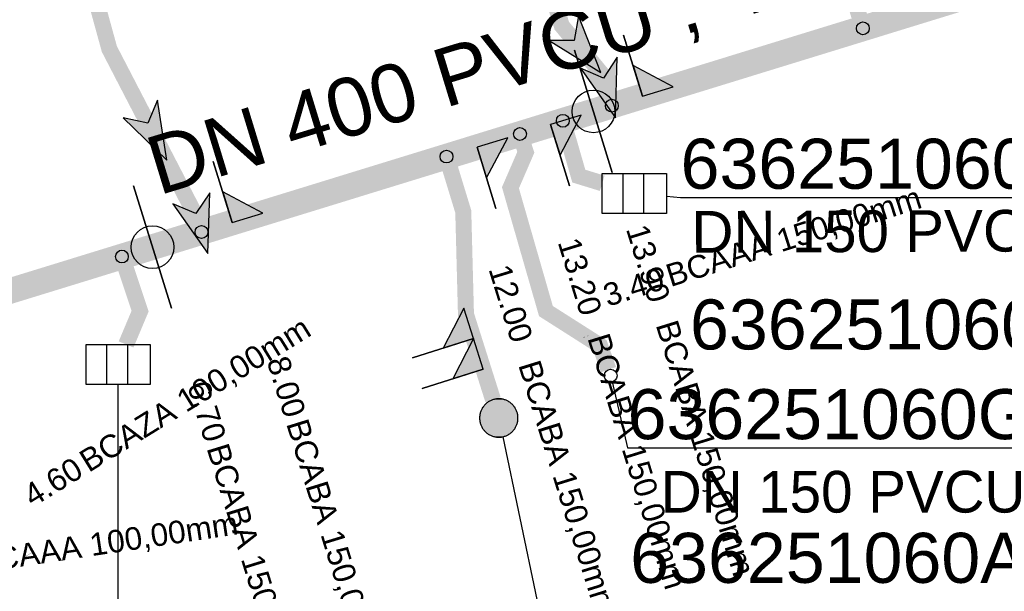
# Model space of a CAD drawing. Extents: x 356718 to 357658, y 5762241 to 5762615.
# Tile 55 of 157: x 357102 to 357118, y 5762330 to 5762339. Entities that reach past the tile are written whole.
import ezdxf
from ezdxf.enums import TextEntityAlignment as Align

# ---------------------------------------------------------------- set-up
doc = ezdxf.new("R2010")
doc.units = 0
doc.header["$MEASUREMENT"] = 0
doc.linetypes.add('AUSGEZOGEN', pattern=[0])
doc.linetypes.add('STRICHPUNKT', pattern=[5, 2, -1, 1, -1])
doc.layers.get('0').update_dxf_attribs({"linetype": 'AUSGEZOGEN'})
for name, color, linetype, true_color in [('111_00131_Symbol', 7, 'AUSGEZOGEN', 0x000000), ('114_00133_Schachtnummer', 7, 'AUSGEZOGEN', 0x000000), ('121_10376_Haltungen_Mischwasser', 6, 'STRICHPUNKT', 0xff00ff), ('121_10399_Haltungen_Mischwasser', 6, 'STRICHPUNKT', 0xff00ff), ('123_00137_Fliessrichtungspfeil', 7, 'AUSGEZOGEN', 0x000000), ('124_10395_Standard1', 7, 'AUSGEZOGEN', 0x000000), ('124_10626_Standard__Laenge____1', 7, 'AUSGEZOGEN', 0x000000), ('141_10677_Stutzen__alle__aus_DW', 7, 'AUSGEZOGEN', 0x000000), ('141_10868_Stutzen__141_', 7, 'AUSGEZOGEN', 0x000000)]:
    doc.layers.add(name, color=color, linetype=linetype, true_color=true_color)
doc.styles.add('ARIAL', font='arial.ttf', dxfattribs={"height": 1.5})
doc.styles.get("Standard").update_dxf_attribs({"font": 'arial.ttf', "height": 1})

# ---------------------------------------------------------------- blocks, each defined once
blk = doc.blocks.new('ES')
at = {"color": 0, "linetype": 'AUSGEZOGEN'}
for points in [[(-0.494, -0.319), (-0.494, 0.306), (0.506, 0.306), (0.506, -0.319), (-0.494, -0.319)], [(-0.169, -0.319), (-0.169, 0.306)], [(0.156, -0.319), (0.156, 0.306)]]:
    blk.add_lwpolyline(points, dxfattribs=at)
blk = doc.blocks.new('RR')
at = {"color": 0, "linetype": 'AUSGEZOGEN'}
blk.add_lwpolyline([(0.3, 0), (0.3, 0.013), (0.299, 0.025), (0.298, 0.038), (0.296, 0.05), (0.293, 0.063), (0.29, 0.075), (0.287, 0.087), (0.283, 0.099), (0.279, 0.111), (0.274, 0.123), (0.268, 0.134), (0.262, 0.145), (0.256, 0.156), (0.249, 0.167), (0.242, 0.177), (0.234, 0.187), (0.226, 0.197), (0.218, 0.206), (0.209, 0.215), (0.199, 0.224), (0.19, 0.232), (0.18, 0.24), (0.17, 0.247), (0.159, 0.254), (0.148, 0.261), (0.137, 0.267), (0.126, 0.272), (0.114, 0.277), (0.102, 0.282), (0.09, 0.286), (0.078, 0.29), (0.066, 0.293), (0.053, 0.295), (0.041, 0.297), (0.028, 0.299), (0.016, 0.3), (0.003, 0.3), (-0.009, 0.3), (-0.022, 0.299), (-0.035, 0.298), (-0.047, 0.296), (-0.06, 0.294), (-0.072, 0.291), (-0.084, 0.288), (-0.096, 0.284), (-0.108, 0.28), (-0.12, 0.275), (-0.131, 0.27), (-0.143, 0.264), (-0.154, 0.258), (-0.164, 0.251), (-0.175, 0.244), (-0.185, 0.236), (-0.195, 0.228), (-0.204, 0.22), (-0.213, 0.211), (-0.222, 0.202), (-0.23, 0.192), (-0.238, 0.182), (-0.246, 0.172), (-0.253, 0.162), (-0.259, 0.151), (-0.265, 0.14), (-0.271, 0.129), (-0.276, 0.117), (-0.281, 0.105), (-0.285, 0.093), (-0.289, 0.081), (-0.292, 0.069), (-0.295, 0.057), (-0.297, 0.044), (-0.298, 0.032), (-0.299, 0.019), (-0.3, 0.006), (-0.3, -0.006), (-0.299, -0.019), (-0.298, -0.032), (-0.297, -0.044), (-0.295, -0.057), (-0.292, -0.069), (-0.289, -0.081), (-0.285, -0.093), (-0.281, -0.105), (-0.276, -0.117), (-0.271, -0.129), (-0.265, -0.14), (-0.259, -0.151), (-0.253, -0.162), (-0.246, -0.172), (-0.238, -0.182), (-0.23, -0.192), (-0.222, -0.202), (-0.213, -0.211), (-0.204, -0.22), (-0.195, -0.228), (-0.185, -0.236), (-0.175, -0.244), (-0.164, -0.251), (-0.154, -0.258), (-0.143, -0.264), (-0.131, -0.27), (-0.12, -0.275), (-0.108, -0.28), (-0.096, -0.284), (-0.084, -0.288), (-0.072, -0.291), (-0.06, -0.294), (-0.047, -0.296), (-0.035, -0.298), (-0.022, -0.299), (-0.009, -0.3), (0.003, -0.3), (0.016, -0.3), (0.028, -0.299), (0.041, -0.297), (0.053, -0.295), (0.066, -0.293), (0.078, -0.29), (0.09, -0.286), (0.102, -0.282), (0.114, -0.277), (0.126, -0.272), (0.137, -0.267), (0.148, -0.261), (0.159, -0.254), (0.17, -0.247), (0.18, -0.24), (0.19, -0.232), (0.199, -0.224), (0.209, -0.215), (0.218, -0.206), (0.226, -0.197), (0.234, -0.187), (0.242, -0.177), (0.249, -0.167), (0.256, -0.156), (0.262, -0.145), (0.268, -0.134), (0.274, -0.123), (0.279, -0.111), (0.283, -0.099), (0.287, -0.087), (0.29, -0.075), (0.293, -0.063), (0.296, -0.05), (0.298, -0.038), (0.299, -0.025), (0.3, -0.013), (0.3, 0), (0.3, 0)], close=True, dxfattribs=at)
blk.add_lwpolyline([(0.3, 0), (0.3, 0.013), (0.299, 0.025), (0.298, 0.038), (0.296, 0.05), (0.293, 0.063), (0.29, 0.075), (0.287, 0.087), (0.283, 0.099), (0.279, 0.111), (0.274, 0.123), (0.268, 0.134), (0.262, 0.145), (0.256, 0.156), (0.249, 0.167), (0.242, 0.177), (0.234, 0.187), (0.226, 0.197), (0.218, 0.206), (0.209, 0.215), (0.199, 0.224), (0.19, 0.232), (0.18, 0.24), (0.17, 0.247), (0.159, 0.254), (0.148, 0.261), (0.137, 0.267), (0.126, 0.272), (0.114, 0.277), (0.102, 0.282), (0.09, 0.286), (0.078, 0.29), (0.066, 0.293), (0.053, 0.295), (0.041, 0.297), (0.028, 0.299), (0.016, 0.3), (0.003, 0.3), (-0.009, 0.3), (-0.022, 0.299), (-0.035, 0.298), (-0.047, 0.296), (-0.06, 0.294), (-0.072, 0.291), (-0.084, 0.288), (-0.096, 0.284), (-0.108, 0.28), (-0.12, 0.275), (-0.131, 0.27), (-0.143, 0.264), (-0.154, 0.258), (-0.164, 0.251), (-0.175, 0.244), (-0.185, 0.236), (-0.195, 0.228), (-0.204, 0.22), (-0.213, 0.211), (-0.222, 0.202), (-0.23, 0.192), (-0.238, 0.182), (-0.246, 0.172), (-0.253, 0.162), (-0.259, 0.151), (-0.265, 0.14), (-0.271, 0.129), (-0.276, 0.117), (-0.281, 0.105), (-0.285, 0.093), (-0.289, 0.081), (-0.292, 0.069), (-0.295, 0.057), (-0.297, 0.044), (-0.298, 0.032), (-0.299, 0.019), (-0.3, 0.006), (-0.3, -0.006), (-0.299, -0.019), (-0.298, -0.032), (-0.297, -0.044), (-0.295, -0.057), (-0.292, -0.069), (-0.289, -0.081), (-0.285, -0.093), (-0.281, -0.105), (-0.276, -0.117), (-0.271, -0.129), (-0.265, -0.14), (-0.259, -0.151), (-0.253, -0.162), (-0.246, -0.172), (-0.238, -0.182), (-0.23, -0.192), (-0.222, -0.202), (-0.213, -0.211), (-0.204, -0.22), (-0.195, -0.228), (-0.185, -0.236), (-0.175, -0.244), (-0.164, -0.251), (-0.154, -0.258), (-0.143, -0.264), (-0.131, -0.27), (-0.12, -0.275), (-0.108, -0.28), (-0.096, -0.284), (-0.084, -0.288), (-0.072, -0.291), (-0.06, -0.294), (-0.047, -0.296), (-0.035, -0.298), (-0.022, -0.299), (-0.009, -0.3), (0.003, -0.3), (0.016, -0.3), (0.028, -0.299), (0.041, -0.297), (0.053, -0.295), (0.066, -0.293), (0.078, -0.29), (0.09, -0.286), (0.102, -0.282), (0.114, -0.277), (0.126, -0.272), (0.137, -0.267), (0.148, -0.261), (0.159, -0.254), (0.17, -0.247), (0.18, -0.24), (0.19, -0.232), (0.199, -0.224), (0.209, -0.215), (0.218, -0.206), (0.226, -0.197), (0.234, -0.187), (0.242, -0.177), (0.249, -0.167), (0.256, -0.156), (0.262, -0.145), (0.268, -0.134), (0.274, -0.123), (0.279, -0.111), (0.283, -0.099), (0.287, -0.087), (0.29, -0.075), (0.293, -0.063), (0.296, -0.05), (0.298, -0.038), (0.299, -0.025), (0.3, -0.013), (0.3, 0), (0.3, 0)], close=True, dxfattribs=at)
at = {"color": 0}
for points in [[(-0.259, 0.151), (0.259, 0.151), (-0.256, 0.156)], [(-0.259, 0.151), (0.259, 0.151), (-0.256, 0.156)], [(-0.256, 0.156), (0.256, 0.156), (-0.253, 0.162)], [(-0.256, 0.156), (0.256, 0.156), (-0.253, 0.162)], [(0.259, 0.151), (-0.256, 0.156), (0.256, 0.156)], [(0.259, 0.151), (-0.256, 0.156), (0.256, 0.156)], [(-0.253, 0.162), (0.253, 0.162), (-0.249, 0.167)], [(-0.253, 0.162), (0.253, 0.162), (-0.249, 0.167)], [(0.256, 0.156), (-0.253, 0.162), (0.253, 0.162)], [(0.256, 0.156), (-0.253, 0.162), (0.253, 0.162)], [(-0.249, 0.167), (0.249, 0.167), (-0.246, 0.172)], [(-0.249, 0.167), (0.249, 0.167), (-0.246, 0.172)], [(0.253, 0.162), (-0.249, 0.167), (0.249, 0.167)], [(0.253, 0.162), (-0.249, 0.167), (0.249, 0.167)], [(-0.246, 0.172), (0.246, 0.172), (-0.242, 0.177)], [(-0.246, 0.172), (0.246, 0.172), (-0.242, 0.177)], [(0.249, 0.167), (-0.246, 0.172), (0.246, 0.172)], [(0.249, 0.167), (-0.246, 0.172), (0.246, 0.172)], [(-0.242, 0.177), (0.242, 0.177), (-0.238, 0.182)], [(-0.242, 0.177), (0.242, 0.177), (-0.238, 0.182)], [(0.246, 0.172), (-0.242, 0.177), (0.242, 0.177)], [(0.246, 0.172), (-0.242, 0.177), (0.242, 0.177)], [(-0.238, 0.182), (0.238, 0.182), (-0.234, 0.187)], [(-0.238, 0.182), (0.238, 0.182), (-0.234, 0.187)], [(0.242, 0.177), (-0.238, 0.182), (0.238, 0.182)], [(0.242, 0.177), (-0.238, 0.182), (0.238, 0.182)], [(-0.234, 0.187), (0.234, 0.187), (-0.23, 0.192)], [(-0.234, 0.187), (0.234, 0.187), (-0.23, 0.192)], [(0.238, 0.182), (-0.234, 0.187), (0.234, 0.187)], [(0.238, 0.182), (-0.234, 0.187), (0.234, 0.187)], [(-0.23, 0.192), (0.23, 0.192), (-0.226, 0.197)], [(-0.23, 0.192), (0.23, 0.192), (-0.226, 0.197)], [(0.234, 0.187), (-0.23, 0.192), (0.23, 0.192)], [(0.234, 0.187), (-0.23, 0.192), (0.23, 0.192)], [(-0.226, 0.197), (0.226, 0.197), (-0.222, 0.202)], [(-0.226, 0.197), (0.226, 0.197), (-0.222, 0.202)], [(0.23, 0.192), (-0.226, 0.197), (0.226, 0.197)], [(0.23, 0.192), (-0.226, 0.197), (0.226, 0.197)], [(-0.222, 0.202), (0.222, 0.202), (-0.218, 0.206)], [(-0.222, 0.202), (0.222, 0.202), (-0.218, 0.206)], [(0.226, 0.197), (-0.222, 0.202), (0.222, 0.202)], [(0.226, 0.197), (-0.222, 0.202), (0.222, 0.202)], [(-0.218, 0.206), (0.218, 0.206), (-0.213, 0.211)], [(-0.218, 0.206), (0.218, 0.206), (-0.213, 0.211)], [(0.222, 0.202), (-0.218, 0.206), (0.218, 0.206)], [(0.222, 0.202), (-0.218, 0.206), (0.218, 0.206)], [(-0.213, 0.211), (0.213, 0.211), (-0.209, 0.215)], [(-0.213, 0.211), (0.213, 0.211), (-0.209, 0.215)], [(0.218, 0.206), (-0.213, 0.211), (0.213, 0.211)], [(0.218, 0.206), (-0.213, 0.211), (0.213, 0.211)], [(-0.209, 0.215), (0.209, 0.215), (-0.204, 0.22)], [(-0.209, 0.215), (0.209, 0.215), (-0.204, 0.22)], [(0.213, 0.211), (-0.209, 0.215), (0.209, 0.215)], [(0.213, 0.211), (-0.209, 0.215), (0.209, 0.215)], [(-0.204, 0.22), (0.204, 0.22), (-0.199, 0.224)], [(-0.204, 0.22), (0.204, 0.22), (-0.199, 0.224)], [(0.209, 0.215), (-0.204, 0.22), (0.204, 0.22)], [(0.209, 0.215), (-0.204, 0.22), (0.204, 0.22)], [(-0.199, 0.224), (0.199, 0.224), (-0.195, 0.228)], [(-0.199, 0.224), (0.199, 0.224), (-0.195, 0.228)], [(0.204, 0.22), (-0.199, 0.224), (0.199, 0.224)], [(0.204, 0.22), (-0.199, 0.224), (0.199, 0.224)], [(-0.195, 0.228), (0.195, 0.228), (-0.19, 0.232)], [(-0.195, 0.228), (0.195, 0.228), (-0.19, 0.232)], [(0.199, 0.224), (-0.195, 0.228), (0.195, 0.228)], [(0.199, 0.224), (-0.195, 0.228), (0.195, 0.228)], [(-0.19, 0.232), (0.19, 0.232), (-0.185, 0.236)], [(-0.19, 0.232), (0.19, 0.232), (-0.185, 0.236)], [(0.195, 0.228), (-0.19, 0.232), (0.19, 0.232)], [(0.195, 0.228), (-0.19, 0.232), (0.19, 0.232)], [(-0.185, 0.236), (0.185, 0.236), (-0.18, 0.24)], [(-0.185, 0.236), (0.185, 0.236), (-0.18, 0.24)], [(0.19, 0.232), (-0.185, 0.236), (0.185, 0.236)], [(0.19, 0.232), (-0.185, 0.236), (0.185, 0.236)], [(-0.18, 0.24), (0.18, 0.24), (-0.175, 0.244)], [(-0.18, 0.24), (0.18, 0.24), (-0.175, 0.244)], [(0.185, 0.236), (-0.18, 0.24), (0.18, 0.24)], [(0.185, 0.236), (-0.18, 0.24), (0.18, 0.24)], [(-0.175, 0.244), (0.175, 0.244), (-0.169, 0.247)], [(-0.175, 0.244), (0.175, 0.244), (-0.169, 0.247)], [(0.18, 0.24), (-0.175, 0.244), (0.175, 0.244)], [(0.18, 0.24), (-0.175, 0.244), (0.175, 0.244)], [(-0.169, 0.247), (0.17, 0.247), (-0.164, 0.251)], [(-0.169, 0.247), (0.17, 0.247), (-0.164, 0.251)], [(0.175, 0.244), (-0.169, 0.247), (0.17, 0.247)], [(0.175, 0.244), (-0.169, 0.247), (0.17, 0.247)], [(-0.164, 0.251), (0.164, 0.251), (-0.159, 0.254)], [(-0.164, 0.251), (0.164, 0.251), (-0.159, 0.254)], [(0.17, 0.247), (-0.164, 0.251), (0.164, 0.251)], [(0.17, 0.247), (-0.164, 0.251), (0.164, 0.251)], [(-0.159, 0.254), (0.159, 0.254), (-0.154, 0.258)], [(-0.159, 0.254), (0.159, 0.254), (-0.154, 0.258)], [(0.164, 0.251), (-0.159, 0.254), (0.159, 0.254)], [(0.164, 0.251), (-0.159, 0.254), (0.159, 0.254)], [(-0.154, 0.258), (0.154, 0.258), (-0.148, 0.261)], [(-0.154, 0.258), (0.154, 0.258), (-0.148, 0.261)], [(0.159, 0.254), (-0.154, 0.258), (0.154, 0.258)], [(0.159, 0.254), (-0.154, 0.258), (0.154, 0.258)], [(-0.148, 0.261), (0.148, 0.261), (-0.143, 0.264)], [(-0.148, 0.261), (0.148, 0.261), (-0.143, 0.264)], [(0.154, 0.258), (-0.148, 0.261), (0.148, 0.261)], [(0.154, 0.258), (-0.148, 0.261), (0.148, 0.261)], [(-0.143, 0.264), (0.142, 0.264), (-0.137, 0.267)], [(-0.143, 0.264), (0.142, 0.264), (-0.137, 0.267)], [(0.148, 0.261), (-0.143, 0.264), (0.142, 0.264)], [(0.148, 0.261), (-0.143, 0.264), (0.142, 0.264)], [(-0.137, 0.267), (0.137, 0.267), (-0.131, 0.27)], [(-0.137, 0.267), (0.137, 0.267), (-0.131, 0.27)], [(0.142, 0.264), (-0.137, 0.267), (0.137, 0.267)], [(0.142, 0.264), (-0.137, 0.267), (0.137, 0.267)], [(-0.131, 0.27), (0.131, 0.27), (-0.126, 0.272)], [(-0.131, 0.27), (0.131, 0.27), (-0.126, 0.272)], [(0.137, 0.267), (-0.131, 0.27), (0.131, 0.27)], [(0.137, 0.267), (-0.131, 0.27), (0.131, 0.27)], [(-0.126, 0.272), (0.126, 0.272), (-0.12, 0.275)], [(-0.126, 0.272), (0.126, 0.272), (-0.12, 0.275)], [(0.131, 0.27), (-0.126, 0.272), (0.126, 0.272)], [(0.131, 0.27), (-0.126, 0.272), (0.126, 0.272)], [(-0.12, 0.275), (0.12, 0.275), (-0.114, 0.277)], [(-0.12, 0.275), (0.12, 0.275), (-0.114, 0.277)], [(0.126, 0.272), (-0.12, 0.275), (0.12, 0.275)], [(0.126, 0.272), (-0.12, 0.275), (0.12, 0.275)], [(-0.114, 0.277), (0.114, 0.277), (-0.108, 0.28)], [(-0.114, 0.277), (0.114, 0.277), (-0.108, 0.28)], [(0.12, 0.275), (-0.114, 0.277), (0.114, 0.277)], [(0.12, 0.275), (-0.114, 0.277), (0.114, 0.277)], [(-0.108, 0.28), (0.108, 0.28), (-0.102, 0.282)], [(-0.108, 0.28), (0.108, 0.28), (-0.102, 0.282)], [(0.114, 0.277), (-0.108, 0.28), (0.108, 0.28)], [(0.114, 0.277), (-0.108, 0.28), (0.108, 0.28)], [(-0.102, 0.282), (0.102, 0.282), (-0.096, 0.284)], [(-0.102, 0.282), (0.102, 0.282), (-0.096, 0.284)], [(0.108, 0.28), (-0.102, 0.282), (0.102, 0.282)], [(0.108, 0.28), (-0.102, 0.282), (0.102, 0.282)], [(-0.096, 0.284), (0.096, 0.284), (-0.09, 0.286)], [(-0.096, 0.284), (0.096, 0.284), (-0.09, 0.286)], [(0.102, 0.282), (-0.096, 0.284), (0.096, 0.284)], [(0.102, 0.282), (-0.096, 0.284), (0.096, 0.284)], [(-0.09, 0.286), (0.09, 0.286), (-0.084, 0.288)], [(-0.09, 0.286), (0.09, 0.286), (-0.084, 0.288)], [(0.096, 0.284), (-0.09, 0.286), (0.09, 0.286)], [(0.096, 0.284), (-0.09, 0.286), (0.09, 0.286)], [(-0.084, 0.288), (0.084, 0.288), (-0.078, 0.29)], [(-0.084, 0.288), (0.084, 0.288), (-0.078, 0.29)], [(0.09, 0.286), (-0.084, 0.288), (0.084, 0.288)], [(0.09, 0.286), (-0.084, 0.288), (0.084, 0.288)], [(-0.078, 0.29), (0.078, 0.29), (-0.072, 0.291)], [(-0.078, 0.29), (0.078, 0.29), (-0.072, 0.291)], [(0.084, 0.288), (-0.078, 0.29), (0.078, 0.29)], [(0.084, 0.288), (-0.078, 0.29), (0.078, 0.29)], [(-0.072, 0.291), (0.072, 0.291), (-0.066, 0.293)], [(-0.072, 0.291), (0.072, 0.291), (-0.066, 0.293)], [(0.078, 0.29), (-0.072, 0.291), (0.072, 0.291)], [(0.078, 0.29), (-0.072, 0.291), (0.072, 0.291)], [(-0.066, 0.293), (0.066, 0.293), (-0.06, 0.294)], [(-0.066, 0.293), (0.066, 0.293), (-0.06, 0.294)], [(0.072, 0.291), (-0.066, 0.293), (0.066, 0.293)], [(0.072, 0.291), (-0.066, 0.293), (0.066, 0.293)], [(-0.06, 0.294), (0.059, 0.294), (-0.053, 0.295)], [(-0.06, 0.294), (0.059, 0.294), (-0.053, 0.295)], [(0.066, 0.293), (-0.06, 0.294), (0.059, 0.294)], [(0.066, 0.293), (-0.06, 0.294), (0.059, 0.294)], [(-0.053, 0.295), (0.053, 0.295), (-0.047, 0.296)], [(-0.053, 0.295), (0.053, 0.295), (-0.047, 0.296)], [(0.059, 0.294), (-0.053, 0.295), (0.053, 0.295)], [(0.059, 0.294), (-0.053, 0.295), (0.053, 0.295)], [(-0.047, 0.296), (0.047, 0.296), (-0.04, 0.297)], [(-0.047, 0.296), (0.047, 0.296), (-0.04, 0.297)], [(0.053, 0.295), (-0.047, 0.296), (0.047, 0.296)], [(0.053, 0.295), (-0.047, 0.296), (0.047, 0.296)], [(-0.04, 0.297), (0.041, 0.297), (-0.035, 0.298)], [(-0.04, 0.297), (0.041, 0.297), (-0.035, 0.298)], [(0.047, 0.296), (-0.04, 0.297), (0.041, 0.297)], [(0.047, 0.296), (-0.04, 0.297), (0.041, 0.297)], [(-0.035, 0.298), (0.034, 0.298), (-0.028, 0.299)], [(-0.035, 0.298), (0.034, 0.298), (-0.028, 0.299)], [(0.041, 0.297), (-0.035, 0.298), (0.034, 0.298)], [(0.041, 0.297), (-0.035, 0.298), (0.034, 0.298)], [(0.034, 0.298), (-0.028, 0.299), (0.028, 0.299)], [(-0.028, 0.299), (0.028, 0.299), (-0.022, 0.299)], [(0.034, 0.298), (-0.028, 0.299), (0.028, 0.299)], [(-0.028, 0.299), (0.028, 0.299), (-0.022, 0.299)], [(-0.022, 0.299), (0.021, 0.299), (-0.015, 0.3)], [(-0.022, 0.299), (0.021, 0.299), (-0.015, 0.3)], [(0.028, 0.299), (-0.022, 0.299), (0.021, 0.299)], [(0.028, 0.299), (-0.022, 0.299), (0.021, 0.299)], [(0.021, 0.299), (-0.015, 0.3), (0.016, 0.3)], [(-0.015, 0.3), (0.016, 0.3), (-0.009, 0.3)], [(0.021, 0.299), (-0.015, 0.3), (0.016, 0.3)], [(-0.015, 0.3), (0.016, 0.3), (-0.009, 0.3)], [(0.016, 0.3), (-0.009, 0.3), (0.007, 0.3)], [(-0.009, 0.3), (0.007, 0.3), (0.003, 0.3)], [(0.016, 0.3), (-0.009, 0.3), (0.007, 0.3)], [(-0.009, 0.3), (0.007, 0.3), (0.003, 0.3)], [(-0.3, 0.013), (0.3, 0.013), (-0.299, 0.019)], [(-0.3, 0.013), (0.3, 0.013), (-0.299, 0.019)], [(-0.3, 0.006), (0.3, 0.006), (-0.3, 0.013)], [(0.3, 0.006), (-0.3, 0.013), (0.3, 0.013)], [(-0.3, 0.006), (0.3, 0.006), (-0.3, 0.013)], [(0.3, 0.006), (-0.3, 0.013), (0.3, 0.013)], [(-0.3, 0), (0.3, 0), (-0.3, 0.006)], [(0.3, 0), (-0.3, 0.006), (0.3, 0.006)], [(-0.3, 0), (0.3, 0), (-0.3, 0.006)], [(0.3, 0), (-0.3, 0.006), (0.3, 0.006)], [(0.3, -0.006), (-0.3, -0.006), (0.3, 0)], [(-0.3, -0.006), (0.3, 0), (-0.3, 0)], [(0.3, -0.006), (-0.3, -0.006), (0.3, 0)], [(-0.3, -0.006), (0.3, 0), (-0.3, 0)], [(-0.299, 0.025), (0.299, 0.025), (-0.298, 0.032)], [(-0.299, 0.025), (0.299, 0.025), (-0.298, 0.032)], [(-0.299, 0.019), (0.299, 0.019), (-0.299, 0.025)], [(0.299, 0.019), (-0.299, 0.025), (0.299, 0.025)], [(-0.299, 0.019), (0.299, 0.019), (-0.299, 0.025)], [(0.299, 0.019), (-0.299, 0.025), (0.299, 0.025)], [(0.3, 0.013), (-0.299, 0.019), (0.299, 0.019)], [(0.3, 0.013), (-0.299, 0.019), (0.299, 0.019)], [(-0.298, 0.038), (0.298, 0.038), (-0.297, 0.044)], [(-0.298, 0.038), (0.298, 0.038), (-0.297, 0.044)], [(-0.298, 0.032), (0.298, 0.032), (-0.298, 0.038)], [(0.298, 0.032), (-0.298, 0.038), (0.298, 0.038)], [(-0.298, 0.032), (0.298, 0.032), (-0.298, 0.038)], [(0.298, 0.032), (-0.298, 0.038), (0.298, 0.038)], [(0.299, 0.025), (-0.298, 0.032), (0.298, 0.032)], [(0.299, 0.025), (-0.298, 0.032), (0.298, 0.032)], [(-0.297, 0.044), (0.297, 0.044), (-0.296, 0.05)], [(-0.297, 0.044), (0.297, 0.044), (-0.296, 0.05)], [(0.298, 0.038), (-0.297, 0.044), (0.297, 0.044)], [(0.298, 0.038), (-0.297, 0.044), (0.297, 0.044)], [(-0.296, 0.05), (0.296, 0.05), (-0.295, 0.057)], [(-0.296, 0.05), (0.296, 0.05), (-0.295, 0.057)], [(0.297, 0.044), (-0.296, 0.05), (0.296, 0.05)], [(0.297, 0.044), (-0.296, 0.05), (0.296, 0.05)], [(-0.295, 0.057), (0.295, 0.057), (-0.293, 0.063)], [(-0.295, 0.057), (0.295, 0.057), (-0.293, 0.063)], [(0.296, 0.05), (-0.295, 0.057), (0.295, 0.057)], [(0.296, 0.05), (-0.295, 0.057), (0.295, 0.057)], [(-0.293, 0.063), (0.293, 0.063), (-0.292, 0.069)], [(-0.293, 0.063), (0.293, 0.063), (-0.292, 0.069)], [(0.295, 0.057), (-0.293, 0.063), (0.293, 0.063)], [(0.295, 0.057), (-0.293, 0.063), (0.293, 0.063)], [(-0.292, 0.069), (0.292, 0.069), (-0.29, 0.075)], [(-0.292, 0.069), (0.292, 0.069), (-0.29, 0.075)], [(0.293, 0.063), (-0.292, 0.069), (0.292, 0.069)], [(0.293, 0.063), (-0.292, 0.069), (0.292, 0.069)], [(-0.29, 0.075), (0.29, 0.075), (-0.289, 0.081)], [(-0.29, 0.075), (0.29, 0.075), (-0.289, 0.081)], [(0.292, 0.069), (-0.29, 0.075), (0.29, 0.075)], [(0.292, 0.069), (-0.29, 0.075), (0.29, 0.075)], [(-0.289, 0.081), (0.289, 0.081), (-0.287, 0.087)], [(-0.289, 0.081), (0.289, 0.081), (-0.287, 0.087)], [(0.29, 0.075), (-0.289, 0.081), (0.289, 0.081)], [(0.29, 0.075), (-0.289, 0.081), (0.289, 0.081)], [(-0.287, 0.087), (0.287, 0.087), (-0.285, 0.093)], [(-0.287, 0.087), (0.287, 0.087), (-0.285, 0.093)], [(0.289, 0.081), (-0.287, 0.087), (0.287, 0.087)], [(0.289, 0.081), (-0.287, 0.087), (0.287, 0.087)], [(-0.285, 0.093), (0.285, 0.093), (-0.283, 0.099)], [(-0.285, 0.093), (0.285, 0.093), (-0.283, 0.099)], [(0.287, 0.087), (-0.285, 0.093), (0.285, 0.093)], [(0.287, 0.087), (-0.285, 0.093), (0.285, 0.093)], [(-0.283, 0.099), (0.283, 0.099), (-0.281, 0.105)], [(-0.283, 0.099), (0.283, 0.099), (-0.281, 0.105)], [(0.285, 0.093), (-0.283, 0.099), (0.283, 0.099)], [(0.285, 0.093), (-0.283, 0.099), (0.283, 0.099)], [(-0.281, 0.105), (0.281, 0.105), (-0.279, 0.111)], [(-0.281, 0.105), (0.281, 0.105), (-0.279, 0.111)], [(0.283, 0.099), (-0.281, 0.105), (0.281, 0.105)], [(0.283, 0.099), (-0.281, 0.105), (0.281, 0.105)], [(-0.279, 0.111), (0.279, 0.111), (-0.276, 0.117)], [(-0.279, 0.111), (0.279, 0.111), (-0.276, 0.117)], [(0.281, 0.105), (-0.279, 0.111), (0.279, 0.111)], [(0.281, 0.105), (-0.279, 0.111), (0.279, 0.111)], [(-0.276, 0.117), (0.276, 0.117), (-0.274, 0.123)], [(-0.276, 0.117), (0.276, 0.117), (-0.274, 0.123)], [(0.279, 0.111), (-0.276, 0.117), (0.276, 0.117)], [(0.279, 0.111), (-0.276, 0.117), (0.276, 0.117)], [(-0.274, 0.123), (0.274, 0.123), (-0.271, 0.129)], [(-0.274, 0.123), (0.274, 0.123), (-0.271, 0.129)], [(0.276, 0.117), (-0.274, 0.123), (0.274, 0.123)], [(0.276, 0.117), (-0.274, 0.123), (0.274, 0.123)], [(-0.271, 0.129), (0.271, 0.129), (-0.268, 0.134)], [(-0.271, 0.129), (0.271, 0.129), (-0.268, 0.134)], [(0.274, 0.123), (-0.271, 0.129), (0.271, 0.129)], [(0.274, 0.123), (-0.271, 0.129), (0.271, 0.129)], [(-0.268, 0.134), (0.268, 0.134), (-0.265, 0.14)], [(-0.268, 0.134), (0.268, 0.134), (-0.265, 0.14)], [(0.271, 0.129), (-0.268, 0.134), (0.268, 0.134)], [(0.271, 0.129), (-0.268, 0.134), (0.268, 0.134)], [(-0.265, 0.14), (0.265, 0.14), (-0.262, 0.145)], [(-0.265, 0.14), (0.265, 0.14), (-0.262, 0.145)], [(0.268, 0.134), (-0.265, 0.14), (0.265, 0.14)], [(0.268, 0.134), (-0.265, 0.14), (0.265, 0.14)], [(-0.262, 0.145), (0.262, 0.145), (-0.259, 0.151)], [(-0.262, 0.145), (0.262, 0.145), (-0.259, 0.151)], [(0.265, 0.14), (-0.262, 0.145), (0.262, 0.145)], [(0.265, 0.14), (-0.262, 0.145), (0.262, 0.145)], [(0.262, 0.145), (-0.259, 0.151), (0.259, 0.151)], [(0.262, 0.145), (-0.259, 0.151), (0.259, 0.151)], [(0.3, 0), (0.3, 0), (0.3, 0)], [(0.3, 0), (0.3, 0), (0.3, 0)], [(0.3, 0), (0.3, 0), (0.3, 0)], [(0.3, 0), (0.3, 0), (0.3, 0)], [(0.3, -0.013), (-0.3, -0.013), (0.3, -0.006)], [(-0.3, -0.013), (0.3, -0.006), (-0.3, -0.006)], [(0.3, -0.013), (-0.3, -0.013), (0.3, -0.006)], [(-0.3, -0.013), (0.3, -0.006), (-0.3, -0.006)], [(-0.299, -0.019), (0.3, -0.013), (-0.3, -0.013)], [(-0.299, -0.019), (0.3, -0.013), (-0.3, -0.013)], [(0.299, -0.019), (-0.299, -0.019), (0.3, -0.013)], [(0.299, -0.019), (-0.299, -0.019), (0.3, -0.013)], [(0.299, -0.025), (-0.299, -0.025), (0.299, -0.019)], [(-0.299, -0.025), (0.299, -0.019), (-0.299, -0.019)], [(0.299, -0.025), (-0.299, -0.025), (0.299, -0.019)], [(-0.299, -0.025), (0.299, -0.019), (-0.299, -0.019)], [(-0.298, -0.032), (0.299, -0.025), (-0.299, -0.025)], [(-0.298, -0.032), (0.299, -0.025), (-0.299, -0.025)], [(0.298, -0.032), (-0.298, -0.032), (0.299, -0.025)], [(0.298, -0.032), (-0.298, -0.032), (0.299, -0.025)], [(0.298, -0.038), (-0.298, -0.038), (0.298, -0.032)], [(-0.298, -0.038), (0.298, -0.032), (-0.298, -0.032)], [(0.298, -0.038), (-0.298, -0.038), (0.298, -0.032)], [(-0.298, -0.038), (0.298, -0.032), (-0.298, -0.032)], [(-0.297, -0.044), (0.298, -0.038), (-0.298, -0.038)], [(-0.297, -0.044), (0.298, -0.038), (-0.298, -0.038)], [(0.297, -0.044), (-0.297, -0.044), (0.298, -0.038)], [(0.297, -0.044), (-0.297, -0.044), (0.298, -0.038)], [(-0.296, -0.05), (0.297, -0.044), (-0.297, -0.044)], [(-0.296, -0.05), (0.297, -0.044), (-0.297, -0.044)], [(0.296, -0.05), (-0.296, -0.05), (0.297, -0.044)], [(0.296, -0.05), (-0.296, -0.05), (0.297, -0.044)], [(-0.295, -0.057), (0.296, -0.05), (-0.296, -0.05)], [(-0.295, -0.057), (0.296, -0.05), (-0.296, -0.05)], [(0.295, -0.057), (-0.295, -0.057), (0.296, -0.05)], [(0.295, -0.057), (-0.295, -0.057), (0.296, -0.05)], [(-0.293, -0.063), (0.295, -0.057), (-0.295, -0.057)], [(-0.293, -0.063), (0.295, -0.057), (-0.295, -0.057)], [(0.293, -0.063), (-0.293, -0.063), (0.295, -0.057)], [(0.293, -0.063), (-0.293, -0.063), (0.295, -0.057)], [(-0.292, -0.069), (0.293, -0.063), (-0.293, -0.063)], [(-0.292, -0.069), (0.293, -0.063), (-0.293, -0.063)], [(0.292, -0.069), (-0.292, -0.069), (0.293, -0.063)], [(0.292, -0.069), (-0.292, -0.069), (0.293, -0.063)], [(-0.29, -0.075), (0.292, -0.069), (-0.292, -0.069)], [(-0.29, -0.075), (0.292, -0.069), (-0.292, -0.069)], [(0.29, -0.075), (-0.29, -0.075), (0.292, -0.069)], [(0.29, -0.075), (-0.29, -0.075), (0.292, -0.069)], [(-0.289, -0.081), (0.29, -0.075), (-0.29, -0.075)], [(-0.289, -0.081), (0.29, -0.075), (-0.29, -0.075)], [(0.289, -0.081), (-0.289, -0.081), (0.29, -0.075)], [(0.289, -0.081), (-0.289, -0.081), (0.29, -0.075)], [(-0.287, -0.087), (0.289, -0.081), (-0.289, -0.081)], [(-0.287, -0.087), (0.289, -0.081), (-0.289, -0.081)], [(0.287, -0.087), (-0.287, -0.087), (0.289, -0.081)], [(0.287, -0.087), (-0.287, -0.087), (0.289, -0.081)], [(-0.285, -0.093), (0.287, -0.087), (-0.287, -0.087)], [(-0.285, -0.093), (0.287, -0.087), (-0.287, -0.087)], [(0.285, -0.093), (-0.285, -0.093), (0.287, -0.087)], [(0.285, -0.093), (-0.285, -0.093), (0.287, -0.087)], [(-0.283, -0.099), (0.285, -0.093), (-0.285, -0.093)], [(-0.283, -0.099), (0.285, -0.093), (-0.285, -0.093)], [(0.283, -0.099), (-0.283, -0.099), (0.285, -0.093)], [(0.283, -0.099), (-0.283, -0.099), (0.285, -0.093)], [(-0.281, -0.105), (0.283, -0.099), (-0.283, -0.099)], [(-0.281, -0.105), (0.283, -0.099), (-0.283, -0.099)], [(0.281, -0.105), (-0.281, -0.105), (0.283, -0.099)], [(0.281, -0.105), (-0.281, -0.105), (0.283, -0.099)], [(-0.279, -0.111), (0.281, -0.105), (-0.281, -0.105)], [(-0.279, -0.111), (0.281, -0.105), (-0.281, -0.105)], [(0.279, -0.111), (-0.279, -0.111), (0.281, -0.105)], [(0.279, -0.111), (-0.279, -0.111), (0.281, -0.105)], [(-0.276, -0.117), (0.279, -0.111), (-0.279, -0.111)], [(-0.276, -0.117), (0.279, -0.111), (-0.279, -0.111)], [(0.276, -0.117), (-0.276, -0.117), (0.279, -0.111)], [(0.276, -0.117), (-0.276, -0.117), (0.279, -0.111)], [(-0.274, -0.123), (0.276, -0.117), (-0.276, -0.117)], [(-0.274, -0.123), (0.276, -0.117), (-0.276, -0.117)], [(0.274, -0.123), (-0.274, -0.123), (0.276, -0.117)], [(0.274, -0.123), (-0.274, -0.123), (0.276, -0.117)], [(-0.271, -0.129), (0.274, -0.123), (-0.274, -0.123)], [(-0.271, -0.129), (0.274, -0.123), (-0.274, -0.123)], [(0.271, -0.129), (-0.271, -0.129), (0.274, -0.123)], [(0.271, -0.129), (-0.271, -0.129), (0.274, -0.123)], [(-0.268, -0.134), (0.271, -0.129), (-0.271, -0.129)], [(-0.268, -0.134), (0.271, -0.129), (-0.271, -0.129)], [(0.268, -0.134), (-0.268, -0.134), (0.271, -0.129)], [(0.268, -0.134), (-0.268, -0.134), (0.271, -0.129)], [(-0.265, -0.14), (0.268, -0.134), (-0.268, -0.134)], [(-0.265, -0.14), (0.268, -0.134), (-0.268, -0.134)], [(0.265, -0.14), (-0.265, -0.14), (0.268, -0.134)], [(0.265, -0.14), (-0.265, -0.14), (0.268, -0.134)], [(-0.262, -0.145), (0.265, -0.14), (-0.265, -0.14)], [(-0.262, -0.145), (0.265, -0.14), (-0.265, -0.14)], [(0.262, -0.145), (-0.262, -0.145), (0.265, -0.14)], [(0.262, -0.145), (-0.262, -0.145), (0.265, -0.14)], [(-0.259, -0.151), (0.262, -0.145), (-0.262, -0.145)], [(-0.259, -0.151), (0.262, -0.145), (-0.262, -0.145)], [(0.259, -0.151), (-0.259, -0.151), (0.262, -0.145)], [(0.259, -0.151), (-0.259, -0.151), (0.262, -0.145)], [(-0.256, -0.156), (0.259, -0.151), (-0.259, -0.151)], [(-0.256, -0.156), (0.259, -0.151), (-0.259, -0.151)], [(0.256, -0.156), (-0.256, -0.156), (0.259, -0.151)], [(0.256, -0.156), (-0.256, -0.156), (0.259, -0.151)], [(-0.253, -0.162), (0.256, -0.156), (-0.256, -0.156)], [(-0.253, -0.162), (0.256, -0.156), (-0.256, -0.156)], [(0.253, -0.162), (-0.253, -0.162), (0.256, -0.156)], [(0.253, -0.162), (-0.253, -0.162), (0.256, -0.156)], [(-0.249, -0.167), (0.253, -0.162), (-0.253, -0.162)], [(-0.249, -0.167), (0.253, -0.162), (-0.253, -0.162)], [(0.249, -0.167), (-0.249, -0.167), (0.253, -0.162)], [(0.249, -0.167), (-0.249, -0.167), (0.253, -0.162)], [(-0.246, -0.172), (0.249, -0.167), (-0.249, -0.167)], [(-0.246, -0.172), (0.249, -0.167), (-0.249, -0.167)], [(0.246, -0.172), (-0.246, -0.172), (0.249, -0.167)], [(0.246, -0.172), (-0.246, -0.172), (0.249, -0.167)], [(-0.242, -0.177), (0.246, -0.172), (-0.246, -0.172)], [(-0.242, -0.177), (0.246, -0.172), (-0.246, -0.172)], [(0.242, -0.177), (-0.242, -0.177), (0.246, -0.172)], [(0.242, -0.177), (-0.242, -0.177), (0.246, -0.172)], [(-0.238, -0.182), (0.242, -0.177), (-0.242, -0.177)], [(-0.238, -0.182), (0.242, -0.177), (-0.242, -0.177)], [(0.238, -0.182), (-0.238, -0.182), (0.242, -0.177)], [(0.238, -0.182), (-0.238, -0.182), (0.242, -0.177)], [(-0.234, -0.187), (0.238, -0.182), (-0.238, -0.182)], [(-0.234, -0.187), (0.238, -0.182), (-0.238, -0.182)], [(0.234, -0.187), (-0.234, -0.187), (0.238, -0.182)], [(0.234, -0.187), (-0.234, -0.187), (0.238, -0.182)], [(-0.23, -0.192), (0.234, -0.187), (-0.234, -0.187)], [(-0.23, -0.192), (0.234, -0.187), (-0.234, -0.187)], [(0.23, -0.192), (-0.23, -0.192), (0.234, -0.187)], [(0.23, -0.192), (-0.23, -0.192), (0.234, -0.187)], [(-0.226, -0.197), (0.23, -0.192), (-0.23, -0.192)], [(-0.226, -0.197), (0.23, -0.192), (-0.23, -0.192)], [(0.226, -0.197), (-0.226, -0.197), (0.23, -0.192)], [(0.226, -0.197), (-0.226, -0.197), (0.23, -0.192)], [(-0.222, -0.202), (0.226, -0.197), (-0.226, -0.197)], [(-0.222, -0.202), (0.226, -0.197), (-0.226, -0.197)], [(0.222, -0.202), (-0.222, -0.202), (0.226, -0.197)], [(0.222, -0.202), (-0.222, -0.202), (0.226, -0.197)], [(-0.218, -0.206), (0.222, -0.202), (-0.222, -0.202)], [(-0.218, -0.206), (0.222, -0.202), (-0.222, -0.202)], [(0.218, -0.206), (-0.218, -0.206), (0.222, -0.202)], [(0.218, -0.206), (-0.218, -0.206), (0.222, -0.202)], [(-0.213, -0.211), (0.218, -0.206), (-0.218, -0.206)], [(-0.213, -0.211), (0.218, -0.206), (-0.218, -0.206)], [(0.213, -0.211), (-0.213, -0.211), (0.218, -0.206)], [(0.213, -0.211), (-0.213, -0.211), (0.218, -0.206)], [(-0.209, -0.215), (0.213, -0.211), (-0.213, -0.211)], [(-0.209, -0.215), (0.213, -0.211), (-0.213, -0.211)], [(0.209, -0.215), (-0.209, -0.215), (0.213, -0.211)], [(0.209, -0.215), (-0.209, -0.215), (0.213, -0.211)], [(-0.204, -0.22), (0.209, -0.215), (-0.209, -0.215)], [(-0.204, -0.22), (0.209, -0.215), (-0.209, -0.215)], [(0.204, -0.22), (-0.204, -0.22), (0.209, -0.215)], [(0.204, -0.22), (-0.204, -0.22), (0.209, -0.215)], [(-0.199, -0.224), (0.204, -0.22), (-0.204, -0.22)], [(-0.199, -0.224), (0.204, -0.22), (-0.204, -0.22)], [(0.199, -0.224), (-0.199, -0.224), (0.204, -0.22)], [(0.199, -0.224), (-0.199, -0.224), (0.204, -0.22)], [(-0.195, -0.228), (0.199, -0.224), (-0.199, -0.224)], [(-0.195, -0.228), (0.199, -0.224), (-0.199, -0.224)], [(0.195, -0.228), (-0.195, -0.228), (0.199, -0.224)], [(0.195, -0.228), (-0.195, -0.228), (0.199, -0.224)], [(-0.19, -0.232), (0.195, -0.228), (-0.195, -0.228)], [(-0.19, -0.232), (0.195, -0.228), (-0.195, -0.228)], [(0.19, -0.232), (-0.19, -0.232), (0.195, -0.228)], [(0.19, -0.232), (-0.19, -0.232), (0.195, -0.228)], [(-0.185, -0.236), (0.19, -0.232), (-0.19, -0.232)], [(-0.185, -0.236), (0.19, -0.232), (-0.19, -0.232)], [(0.185, -0.236), (-0.185, -0.236), (0.19, -0.232)], [(0.185, -0.236), (-0.185, -0.236), (0.19, -0.232)], [(-0.18, -0.24), (0.185, -0.236), (-0.185, -0.236)], [(-0.18, -0.24), (0.185, -0.236), (-0.185, -0.236)], [(0.18, -0.24), (-0.18, -0.24), (0.185, -0.236)], [(0.18, -0.24), (-0.18, -0.24), (0.185, -0.236)], [(-0.175, -0.244), (0.18, -0.24), (-0.18, -0.24)], [(-0.175, -0.244), (0.18, -0.24), (-0.18, -0.24)], [(0.175, -0.244), (-0.175, -0.244), (0.18, -0.24)], [(0.175, -0.244), (-0.175, -0.244), (0.18, -0.24)], [(-0.169, -0.247), (0.175, -0.244), (-0.175, -0.244)], [(-0.169, -0.247), (0.175, -0.244), (-0.175, -0.244)], [(0.17, -0.247), (-0.169, -0.247), (0.175, -0.244)], [(0.17, -0.247), (-0.169, -0.247), (0.175, -0.244)], [(-0.164, -0.251), (0.17, -0.247), (-0.169, -0.247)], [(-0.164, -0.251), (0.17, -0.247), (-0.169, -0.247)], [(0.164, -0.251), (-0.164, -0.251), (0.17, -0.247)], [(0.164, -0.251), (-0.164, -0.251), (0.17, -0.247)], [(-0.159, -0.254), (0.164, -0.251), (-0.164, -0.251)], [(-0.159, -0.254), (0.164, -0.251), (-0.164, -0.251)], [(0.159, -0.254), (-0.159, -0.254), (0.164, -0.251)], [(0.159, -0.254), (-0.159, -0.254), (0.164, -0.251)], [(-0.154, -0.258), (0.159, -0.254), (-0.159, -0.254)], [(-0.154, -0.258), (0.159, -0.254), (-0.159, -0.254)], [(0.154, -0.258), (-0.154, -0.258), (0.159, -0.254)], [(0.154, -0.258), (-0.154, -0.258), (0.159, -0.254)], [(-0.148, -0.261), (0.154, -0.258), (-0.154, -0.258)], [(-0.148, -0.261), (0.154, -0.258), (-0.154, -0.258)], [(0.148, -0.261), (-0.148, -0.261), (0.154, -0.258)], [(0.148, -0.261), (-0.148, -0.261), (0.154, -0.258)], [(-0.143, -0.264), (0.148, -0.261), (-0.148, -0.261)], [(-0.143, -0.264), (0.148, -0.261), (-0.148, -0.261)], [(0.142, -0.264), (-0.143, -0.264), (0.148, -0.261)], [(0.142, -0.264), (-0.143, -0.264), (0.148, -0.261)], [(-0.137, -0.267), (0.142, -0.264), (-0.143, -0.264)], [(-0.137, -0.267), (0.142, -0.264), (-0.143, -0.264)], [(0.137, -0.267), (-0.137, -0.267), (0.142, -0.264)], [(0.137, -0.267), (-0.137, -0.267), (0.142, -0.264)], [(-0.131, -0.27), (0.137, -0.267), (-0.137, -0.267)], [(-0.131, -0.27), (0.137, -0.267), (-0.137, -0.267)], [(0.131, -0.27), (-0.131, -0.27), (0.137, -0.267)], [(0.131, -0.27), (-0.131, -0.27), (0.137, -0.267)], [(-0.126, -0.272), (0.131, -0.27), (-0.131, -0.27)], [(-0.126, -0.272), (0.131, -0.27), (-0.131, -0.27)], [(0.126, -0.272), (-0.126, -0.272), (0.131, -0.27)], [(0.126, -0.272), (-0.126, -0.272), (0.131, -0.27)], [(-0.12, -0.275), (0.126, -0.272), (-0.126, -0.272)], [(-0.12, -0.275), (0.126, -0.272), (-0.126, -0.272)], [(0.12, -0.275), (-0.12, -0.275), (0.126, -0.272)], [(0.12, -0.275), (-0.12, -0.275), (0.126, -0.272)], [(-0.114, -0.277), (0.12, -0.275), (-0.12, -0.275)], [(-0.114, -0.277), (0.12, -0.275), (-0.12, -0.275)], [(0.114, -0.277), (-0.114, -0.277), (0.12, -0.275)], [(0.114, -0.277), (-0.114, -0.277), (0.12, -0.275)], [(-0.108, -0.28), (0.114, -0.277), (-0.114, -0.277)], [(-0.108, -0.28), (0.114, -0.277), (-0.114, -0.277)], [(0.108, -0.28), (-0.108, -0.28), (0.114, -0.277)], [(0.108, -0.28), (-0.108, -0.28), (0.114, -0.277)], [(-0.102, -0.282), (0.108, -0.28), (-0.108, -0.28)], [(-0.102, -0.282), (0.108, -0.28), (-0.108, -0.28)], [(0.102, -0.282), (-0.102, -0.282), (0.108, -0.28)], [(0.102, -0.282), (-0.102, -0.282), (0.108, -0.28)], [(-0.096, -0.284), (0.102, -0.282), (-0.102, -0.282)], [(-0.096, -0.284), (0.102, -0.282), (-0.102, -0.282)], [(0.096, -0.284), (-0.096, -0.284), (0.102, -0.282)], [(0.096, -0.284), (-0.096, -0.284), (0.102, -0.282)], [(-0.09, -0.286), (0.096, -0.284), (-0.096, -0.284)], [(-0.09, -0.286), (0.096, -0.284), (-0.096, -0.284)], [(0.09, -0.286), (-0.09, -0.286), (0.096, -0.284)], [(0.09, -0.286), (-0.09, -0.286), (0.096, -0.284)], [(-0.084, -0.288), (0.09, -0.286), (-0.09, -0.286)], [(-0.084, -0.288), (0.09, -0.286), (-0.09, -0.286)], [(0.084, -0.288), (-0.084, -0.288), (0.09, -0.286)], [(0.084, -0.288), (-0.084, -0.288), (0.09, -0.286)], [(-0.078, -0.29), (0.084, -0.288), (-0.084, -0.288)], [(-0.078, -0.29), (0.084, -0.288), (-0.084, -0.288)], [(0.078, -0.29), (-0.078, -0.29), (0.084, -0.288)], [(0.078, -0.29), (-0.078, -0.29), (0.084, -0.288)], [(-0.072, -0.291), (0.078, -0.29), (-0.078, -0.29)], [(-0.072, -0.291), (0.078, -0.29), (-0.078, -0.29)], [(0.072, -0.291), (-0.072, -0.291), (0.078, -0.29)], [(0.072, -0.291), (-0.072, -0.291), (0.078, -0.29)], [(-0.066, -0.293), (0.072, -0.291), (-0.072, -0.291)], [(-0.066, -0.293), (0.072, -0.291), (-0.072, -0.291)], [(0.066, -0.293), (-0.066, -0.293), (0.072, -0.291)], [(0.066, -0.293), (-0.066, -0.293), (0.072, -0.291)], [(-0.06, -0.294), (0.066, -0.293), (-0.066, -0.293)], [(-0.06, -0.294), (0.066, -0.293), (-0.066, -0.293)], [(0.059, -0.294), (-0.06, -0.294), (0.066, -0.293)], [(0.059, -0.294), (-0.06, -0.294), (0.066, -0.293)], [(-0.053, -0.295), (0.059, -0.294), (-0.06, -0.294)], [(-0.053, -0.295), (0.059, -0.294), (-0.06, -0.294)], [(0.053, -0.295), (-0.053, -0.295), (0.059, -0.294)], [(0.053, -0.295), (-0.053, -0.295), (0.059, -0.294)], [(-0.047, -0.296), (0.053, -0.295), (-0.053, -0.295)], [(-0.047, -0.296), (0.053, -0.295), (-0.053, -0.295)], [(0.047, -0.296), (-0.047, -0.296), (0.053, -0.295)], [(0.047, -0.296), (-0.047, -0.296), (0.053, -0.295)], [(-0.04, -0.297), (0.047, -0.296), (-0.047, -0.296)], [(-0.04, -0.297), (0.047, -0.296), (-0.047, -0.296)], [(0.041, -0.297), (-0.04, -0.297), (0.047, -0.296)], [(0.041, -0.297), (-0.04, -0.297), (0.047, -0.296)], [(-0.035, -0.298), (0.041, -0.297), (-0.04, -0.297)], [(-0.035, -0.298), (0.041, -0.297), (-0.04, -0.297)], [(0.034, -0.298), (-0.035, -0.298), (0.041, -0.297)], [(0.034, -0.298), (-0.035, -0.298), (0.041, -0.297)], [(-0.028, -0.299), (0.034, -0.298), (-0.035, -0.298)], [(-0.028, -0.299), (0.034, -0.298), (-0.035, -0.298)], [(0.028, -0.299), (-0.028, -0.299), (0.034, -0.298)], [(0.028, -0.299), (-0.028, -0.299), (0.034, -0.298)], [(-0.022, -0.299), (0.028, -0.299), (-0.028, -0.299)], [(-0.022, -0.299), (0.028, -0.299), (-0.028, -0.299)], [(-0.015, -0.3), (0.021, -0.299), (-0.022, -0.299)], [(0.021, -0.299), (-0.022, -0.299), (0.028, -0.299)], [(-0.015, -0.3), (0.021, -0.299), (-0.022, -0.299)], [(0.021, -0.299), (-0.022, -0.299), (0.028, -0.299)], [(0.016, -0.3), (-0.015, -0.3), (0.021, -0.299)], [(0.016, -0.3), (-0.015, -0.3), (0.021, -0.299)], [(-0.009, -0.3), (0.016, -0.3), (-0.015, -0.3)], [(-0.009, -0.3), (0.016, -0.3), (-0.015, -0.3)], [(0.003, -0.3), (0.007, -0.3), (-0.009, -0.3)], [(0.007, -0.3), (-0.009, -0.3), (0.016, -0.3)], [(0.003, -0.3), (0.007, -0.3), (-0.009, -0.3)], [(0.007, -0.3), (-0.009, -0.3), (0.016, -0.3)]]:
    blk.add_solid(points, dxfattribs=at)
blk = doc.blocks.new('F00')
at = {"color": 0}
blk.add_circle((0, 0), 0.1, dxfattribs=at)
blk = doc.blocks.new('FLI')
at = {"color": 0, "linetype": 'AUSGEZOGEN'}
blk.add_lwpolyline([(-0.4, 0), (-0.9, -0.6), (0.9, 0), (-0.9, 0.6), (-0.4, 0)], close=True, dxfattribs=at)
at = {"color": 0}
for points in [[(-0.4, 0), (0.9, 0), (-0.9, 0.6)], [(-0.9, -0.6), (0.9, 0), (-0.4, 0)]]:
    blk.add_solid(points, dxfattribs=at)

msp = doc.modelspace()

# ---------------------------------------------------------------- linework, layer by layer
at = {"layer": '114_00133_Schachtnummer', "color": 18, "linetype": 'AUSGEZOGEN', "true_color": 0x000000}
for points in [[(357112.36, 5762336.269), (357112.582, 5762336.248), (357120.912, 5762336.248)], [(357103.8, 5762333.326), (357103.8, 5762328.683), (357112.13, 5762328.683)], [(357111.513, 5762333.366), (357111.755, 5762332.337), (357120.21, 5762332.337)], [(357109.807, 5762332.508), (357110.605, 5762328.699), (357119.06, 5762328.699)]]:
    msp.add_lwpolyline(points, dxfattribs=at)
at = {"layer": '121_10376_Haltungen_Mischwasser', "color": 6, "linetype": 'STRICHPUNKT', "true_color": 0xff00ff, "const_width": 0.4}
msp.add_lwpolyline([(357098.178, 5762333.572), (357141.147, 5762346.812)], dxfattribs=at)
at = {"layer": '121_10399_Haltungen_Mischwasser', "color": 6, "linetype": 'STRICHPUNKT', "true_color": 0xff00ff, "const_width": 0.25}
for points in [[(357114.409, 5762345.351), (357114.409, 5762342.343), (357115.399, 5762338.983)], [(357108.388, 5762344.089), (357109.133, 5762341.913), (357110.043, 5762341.128), (357110.729, 5762338.928), (357111.366, 5762338.16), (357111.48, 5762337.776)], [(357102.422, 5762343.099), (357103.668, 5762338.565), (357105.049, 5762335.898), (357105.077, 5762335.803)], [(357111.36, 5762336.468), (357110.994, 5762336.58), (357110.773, 5762337.348)], [(357111.457, 5762333.557), (357111.325, 5762333.934), (357110.481, 5762334.472), (357109.927, 5762336.398), (357110.167, 5762336.952), (357110.106, 5762337.143)], [(357109.655, 5762333.088), (357109.233, 5762334.422), (357109.191, 5762336.026), (357108.958, 5762336.789)], [(357103.929, 5762333.951), (357104.148, 5762334.472), (357103.896, 5762335.229)]]:
    msp.add_lwpolyline(points, dxfattribs=at)
at = {"layer": '141_10677_Stutzen__alle__aus_DW', "color": 18, "linetype": 'AUSGEZOGEN', "true_color": 0x000000}
for points in [[(357109.503, 5762333.566), (357109.353, 5762334.043), (357109.027, 5762333.416)], [(357109.503, 5762333.566), (357108.55, 5762333.265)]]:
    msp.add_lwpolyline(points, close=True, dxfattribs=at)
at = {"layer": '141_10677_Stutzen__alle__aus_DW', "color": 18, "true_color": 0x000000}
msp.add_solid([(357109.503, 5762333.566), (357109.353, 5762334.043), (357109.027, 5762333.416)], dxfattribs=at)
at = {"layer": '141_10868_Stutzen__141_', "color": 18, "linetype": 'AUSGEZOGEN', "true_color": 0x000000}
for points in [[(357111.987, 5762337.827), (357111.693, 5762338.783)], [(357111.517, 5762336.636), (357110.928, 5762338.547)], [(357111.987, 5762337.827), (357112.465, 5762337.974), (357111.84, 5762338.305)], [(357110.554, 5762337.385), (357110.701, 5762336.907), (357111.031, 5762337.532)], [(357110.554, 5762337.385), (357110.848, 5762336.43)], [(357109.407, 5762337.032), (357109.554, 5762336.554), (357109.885, 5762337.179)], [(357109.407, 5762337.032), (357109.701, 5762336.076)], [(357105.584, 5762335.854), (357105.29, 5762336.81)], [(357104.636, 5762334.516), (357104.047, 5762336.427)], [(357105.584, 5762335.854), (357106.062, 5762336.001), (357105.437, 5762336.332)], [(357109.353, 5762334.043), (357109.202, 5762334.52), (357108.876, 5762333.892)], [(357109.353, 5762334.043), (357108.399, 5762333.742)]]:
    msp.add_lwpolyline(points, close=True, dxfattribs=at)
at = {"layer": '141_10868_Stutzen__141_', "color": 18, "true_color": 0x000000}
for centre in [(357111.223, 5762337.591), (357104.342, 5762335.471)]:
    msp.add_circle(centre, 0.333, dxfattribs=at)
for points in [[(357111.987, 5762337.827), (357112.465, 5762337.974), (357111.84, 5762338.305)], [(357110.554, 5762337.385), (357110.701, 5762336.907), (357111.031, 5762337.532)], [(357109.407, 5762337.032), (357109.554, 5762336.554), (357109.885, 5762337.179)], [(357105.584, 5762335.854), (357106.062, 5762336.001), (357105.437, 5762336.332)], [(357109.353, 5762334.043), (357109.202, 5762334.52), (357108.876, 5762333.892)]]:
    msp.add_solid(points, dxfattribs=at)

# ---------------------------------------------------------------- block references
at = {"layer": '111_00131_Symbol', "color": 18, "true_color": 0x000000, "rotation": 197.1}
for p in [(357115.427, 5762338.887), (357111.509, 5762337.68), (357110.745, 5762337.444), (357110.076, 5762337.238), (357108.929, 5762336.885), (357105.106, 5762335.707), (357103.864, 5762335.324)]:
    msp.add_blockref('F00', p, dxfattribs=at)
at = {"layer": '111_00131_Symbol', "color": 18, "true_color": 0x000000}
for name, p in [('ES', (357111.854, 5762336.316)), ('ES', (357103.8, 5762333.645)), ('F00', (357111.49, 5762333.463)), ('RR', (357109.745, 5762332.802))]:
    msp.add_blockref(name, p, dxfattribs=at)
at = {"layer": '123_00137_Fliessrichtungspfeil', "color": 18, "true_color": 0x000000, "xscale": 0.5, "yscale": 0.5, "zscale": 0.5}
for p, rotation in [((357111.048, 5762338.544), 309.7), ((357111.437, 5762337.92), 286.7), ((357104.359, 5762337.231), 297.4), ((357105.077, 5762335.803), 286.7)]:
    msp.add_blockref('FLI', p, dxfattribs=dict(at, rotation=rotation))

# ---------------------------------------------------------------- texts
at = {"layer": '114_00133_Schachtnummer', "color": 18, "true_color": 0x000000, "style": 'ARIAL'}
for s, p in [('636251060SE07', (357112.582, 5762337.164)), ('636251060AP07', (357112.729, 5762334.654)), ('636251060GA06', (357111.755, 5762333.253)), ('636251060AP06', (357111.796, 5762331.009))]:
    msp.add_text(s, height=0.78136, dxfattribs=at).set_placement(p, align=Align.TOP_LEFT)
at = {"layer": '124_10395_Standard1', "color": 18, "true_color": 0x000000, "style": 'ARIAL'}
msp.add_text('DN 400 PVCU ; 44,72m ; 3,27‰', height=0.91158, rotation=17, dxfattribs=at).set_placement((357104.171, 5762337.148), align=Align.TOP_LEFT)
at = {"layer": '124_10626_Standard__Laenge____1', "color": 18, "true_color": 0x000000, "style": 'ARIAL'}
msp.add_text('DN 150 PVCU', height=0.65113, rotation=0.2, dxfattribs=at).set_placement((357112.749, 5762336.035), align=Align.TOP_LEFT)
msp.add_text('DN 150 PVCU', height=0.65113, dxfattribs=at).set_placement((357112.272, 5762331.976), align=Align.TOP_LEFT)
at = {"layer": '141_10677_Stutzen__alle__aus_DW', "color": 18, "true_color": 0x000000}
for s, rotation, p in [('3.40', 17.5, (357111.086, 5762334.071)), ('4.60', 31.7, (357102.38, 5762330.657))]:
    msp.add_text(s, height=0.00707, rotation=rotation, dxfattribs=at).set_placement(p, align=Align.TOP_RIGHT)
for s, rotation, p in [('BCAAA 150,00mm', 17.5, (357111.087, 5762334.071)), ('BCAZA 100,00mm', 31.7, (357102.382, 5762330.658))]:
    msp.add_text(s, height=0.00707, rotation=rotation, dxfattribs=at).set_placement(p, align=Align.TOP_LEFT)
at = {"layer": '141_10868_Stutzen__141_', "color": 18, "true_color": 0x000000}
for s, height, rotation, p in [('BCAAA 150,00mm', 0.35326, 17.5, (357112.318, 5762335.183)), ('13.90', 0.3533, 287.2, (357112.065, 5762335.86)), ('13.20', 0.3533, 287.2, (357110.999, 5762335.654)), ('12.00', 0.3533, 287.2, (357109.919, 5762335.235)), ('BCABA 150,00mm', 0.35326, 287.2, (357112.529, 5762334.362)), ('BCAZA 100,00mm', 0.35326, 31.7, (357103.161, 5762332.244)), ('BCABA 150,00mm', 0.35326, 287.2, (357111.463, 5762334.156)), ('BCABA 150,00mm', 0.35326, 287.2, (357110.383, 5762333.737)), ('BCABA 150,00mm', 0.35326, 287.2, (357106.762, 5762332.82)), ('BCABA 150,00mm', 0.35326, 287.2, (357105.52, 5762332.437)), ('BCAAA 100,00mm', 0.35326, 8.5, (357101.547, 5762330.726))]:
    msp.add_text(s, height=height, rotation=rotation, dxfattribs=at).set_placement(p, align=Align.TOP_LEFT)
for s, rotation, p in [('3.40', 17.5, (357112.254, 5762335.163)), ('8.00', 287.2, (357106.742, 5762332.885)), ('6.70', 287.2, (357105.5, 5762332.502)), ('4.60', 31.7, (357103.103, 5762332.208))]:
    msp.add_text(s, height=0.3533, rotation=rotation, dxfattribs=at).set_placement(p, align=Align.TOP_RIGHT)

doc.saveas('drawing.dxf')
